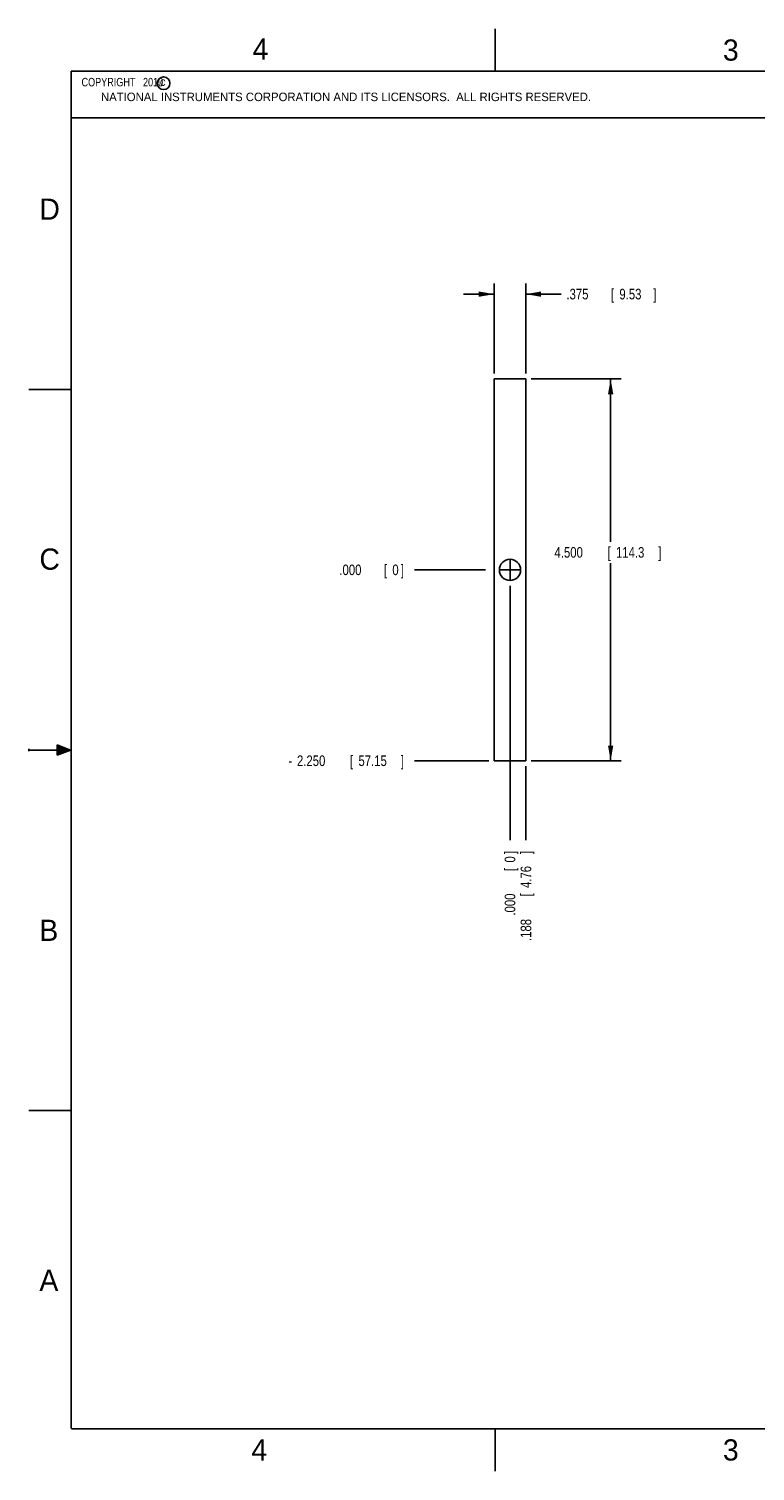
# Model space of a CAD drawing. Header units: inches. Extents: x 0 to 22, y 0 to 17.
# Tile 1 of 10: x 0 to 8.6, y 0 to 17. Entities that reach past the tile are written whole.
import ezdxf

# ---------------------------------------------------------------- set-up
doc = ezdxf.new("R2010")
doc.units = ezdxf.units.IN
doc.header["$LTSCALE"] = 1.21
doc.header["$MEASUREMENT"] = 0
doc.linetypes.add('CENTER', pattern=[0.6, 0.375, -0.075, 0.075, -0.075])
doc.layers.get('0').update_dxf_attribs({"linetype": 'CONTINUOUS'})
doc.layers.add('DEFAULT_1', color=7, linetype='CENTER')
doc.layers.add('DIMENSIONS', color=7, linetype='CONTINUOUS')
doc.styles.get("Standard").update_dxf_attribs({"font": 'txt', "width": 0.8})
doc.dimstyles.new('DIMSTYLE_1', dxfattribs={"dimtxt": 0.125, "dimasz": 0.18, "dimexe": 0.18, "dimexo": 0.0625, "dimgap": 0.09, "dimtad": 0, "dimtih": 1, "dimtoh": 1, "dimdec": 3, "dimzin": 4, "dimdsep": 46, "dimtxsty": 'STANDARD', "dimblk": '_FILLED', "dimblk1": '_FILLED', "dimblk2": '_FILLED', "dimcen": 0.09, "dimadec": 0, "dimazin": 0, "dimtp": 0.01, "dimtm": 0.01, "dimtfac": 1, "dimtdec": 3, "dimtofl": 0, "dimtmove": 0, "dimatfit": 3, "dimldrblk": '_FILLED', "dimfxl": 1, "dimtolj": 1, "dimtzin": 4, "dimarcsym": 0})
doc.dimstyles.new('DIMSTYLE_2', dxfattribs={"dimtxt": 0.125, "dimasz": 0.18, "dimexe": 0.18, "dimexo": 0.0625, "dimgap": 0.09, "dimtad": 0, "dimtih": 1, "dimtoh": 1, "dimdec": 3, "dimzin": 4, "dimdsep": 46, "dimtxsty": 'STANDARD', "dimblk": '_FILLED', "dimblk1": '_FILLED', "dimblk2": '_FILLED', "dimcen": 0.09, "dimadec": 0, "dimazin": 0, "dimtp": 0.01, "dimtm": 0.01, "dimtfac": 1, "dimtdec": 3, "dimtofl": 0, "dimtmove": 0, "dimatfit": 3, "dimldrblk": '_FILLED', "dimfxl": 1, "dimtolj": 1, "dimtzin": 4, "dimarcsym": 0})

# ---------------------------------------------------------------- blocks, each defined once
blk = doc.blocks.new('_FILLED')
at = {"color": 0, "linetype": 'BYBLOCK'}
blk.add_solid([(0, 0), (-1, 0.174), (-1, -0.174)], dxfattribs=at)
blk = doc.blocks.new('*D5')
at = {"layer": 'DIMENSIONS', "color": 2, "linetype": 'CONTINUOUS'}
for p, q in [((5.926, 12.873), (6.988, 12.873)), ((6.863, 12.873), (6.863, 10.954)), ((6.863, 8.373), (6.863, 10.704)), ((5.926, 8.373), (6.988, 8.373))]:
    blk.add_line(p, q, dxfattribs=at)
at = {"layer": 'DIMENSIONS', "color": 2, "linetype": 'CONTINUOUS', "xscale": 0.18, "yscale": 0.18, "zscale": 0.18}
for p, rotation in [((6.863, 12.873), 90), ((6.863, 8.373), 270)]:
    blk.add_blockref('_FILLED', p, dxfattribs=dict(at, rotation=rotation))
at = {"layer": 'DIMENSIONS', "color": 2, "linetype": 'CONTINUOUS', "width": 0.8}
for s, p in [('4.500', (6.201, 10.767)), ('[', (6.826, 10.767)), ('114.3', (6.926, 10.767)), (']', (7.426, 10.767))]:
    blk.add_text(s, height=0.125, dxfattribs=at).set_placement(p)
blk = doc.blocks.new('*D6')
at = {"layer": 'DIMENSIONS', "color": 2, "linetype": 'CONTINUOUS'}
for p, q in [((5.488, 12.936), (5.488, 13.998)), ((5.863, 12.936), (5.863, 13.998)), ((5.488, 13.873), (5.128, 13.873)), ((5.863, 13.873), (6.278, 13.873))]:
    blk.add_line(p, q, dxfattribs=at)
at = {"layer": 'DIMENSIONS', "color": 2, "linetype": 'CONTINUOUS', "xscale": 0.18, "yscale": 0.18, "zscale": 0.18}
blk.add_blockref('_FILLED', (5.488, 13.873), dxfattribs=at)
at = {"layer": 'DIMENSIONS', "color": 2, "linetype": 'CONTINUOUS', "xscale": 0.18, "yscale": 0.18, "zscale": 0.18, "rotation": 180}
blk.add_blockref('_FILLED', (5.863, 13.873), dxfattribs=at)
at = {"layer": 'DIMENSIONS', "color": 2, "linetype": 'CONTINUOUS', "width": 0.8}
for s, p in [('[', (6.866, 13.811)), (']', (7.366, 13.811)), ('.375', (6.341, 13.811)), ('9.53', (6.966, 13.811))]:
    blk.add_text(s, height=0.125, dxfattribs=at).set_placement(p)
blk = doc.blocks.new('*D7')
at = {"layer": 'DIMENSIONS', "color": 2, "linetype": 'CONTINUOUS'}
blk.add_line((5.426, 8.373), (4.551, 8.373), dxfattribs=at)
at = {"layer": 'DIMENSIONS', "color": 2, "linetype": 'CONTINUOUS', "width": 0.8}
for s, p in [('-', (3.063, 8.311)), ('2.250', (3.163, 8.311)), ('[', (3.788, 8.311)), ('57.15', (3.888, 8.311)), (']', (4.388, 8.311))]:
    blk.add_text(s, height=0.125, dxfattribs=at).set_placement(p)
blk = doc.blocks.new('*D8')
at = {"layer": 'DIMENSIONS', "color": 2, "linetype": 'CONTINUOUS'}
blk.add_line((5.385, 10.623), (4.551, 10.623), dxfattribs=at)
at = {"layer": 'DIMENSIONS', "color": 2, "linetype": 'CONTINUOUS', "width": 0.8}
for s, p in [('.000', (3.663, 10.561)), ('[', (4.188, 10.561)), ('0', (4.288, 10.561)), (']', (4.388, 10.561))]:
    blk.add_text(s, height=0.125, dxfattribs=at).set_placement(p)
blk = doc.blocks.new('*D9')
at = {"layer": 'DIMENSIONS', "color": 2, "linetype": 'CONTINUOUS'}
blk.add_line((5.863, 8.31), (5.863, 7.436), dxfattribs=at)
at = {"layer": 'DIMENSIONS', "color": 2, "linetype": 'CONTINUOUS', "width": 0.8}
for s, p in [(']', (5.926, 7.273)), ('4.76', (5.926, 6.873)), ('[', (5.926, 6.773)), ('.188', (5.926, 6.248))]:
    blk.add_text(s, height=0.125, rotation=90, dxfattribs=at).set_placement(p)
blk = doc.blocks.new('*D10')
at = {"layer": 'DIMENSIONS', "color": 2, "linetype": 'CONTINUOUS'}
blk.add_line((5.676, 10.435), (5.676, 7.436), dxfattribs=at)
at = {"layer": 'DIMENSIONS', "color": 2, "linetype": 'CONTINUOUS', "width": 0.8}
for s, p in [(']', (5.738, 7.273)), ('0', (5.738, 7.173)), ('[', (5.738, 7.073)), ('.000', (5.738, 6.548))]:
    blk.add_text(s, height=0.125, rotation=90, dxfattribs=at).set_placement(p)

msp = doc.modelspace()

# ---------------------------------------------------------------- hatches: boundary and pattern name
at = {"linetype": 'CONTINUOUS'}
msp.add_hatch(color=2, dxfattribs=at).paths.add_polyline_path([(0.3337, 8.5625), (0.49, 8.5), (0.3337, 8.4375)])

# ---------------------------------------------------------------- linework, layer by layer
at = {"color": 2, "linetype": 'CONTINUOUS'}
for p, q in [((5.5, 16.5), (5.5, 17)), ((0.4999, 16.5), (9.1249, 16.5)), ((0.4999, 16.5), (0.4999, 15.9531)), ((0.4999, 15.9531), (9.1249, 15.9531)), ((0, 12.75), (0.5, 12.75)), ((0, 8.515), (0, 8.485)), ((0.3337, 8.4375), (0.3337, 8.5625)), ((0.3337, 8.5625), (0.49, 8.5)), ((0.49, 8.5), (0, 8.5)), ((0.49, 8.5), (0.3337, 8.4375)), ((0, 4.25), (0.5, 4.25)), ((5.5, 0), (5.5, 0.5))]:
    msp.add_line(p, q, dxfattribs=at)
at = {"color": 7, "linetype": 'CONTINUOUS'}
for p, q in [((5.4884, 12.873), (5.4884, 8.373)), ((5.8634, 12.873), (5.4884, 12.873)), ((5.8634, 8.373), (5.8634, 12.873)), ((5.8634, 8.373), (5.4884, 8.373))]:
    msp.add_line(p, q, dxfattribs=at)
at = {"color": 7, "linetype": 'CONTINUOUS', "const_width": 0.02}
for points in [[(0.5, 16.5), (0.5, 0.5)], [(21.5, 16.5), (0.5, 16.5)], [(0.5, 0.5), (21.5, 0.5)]]:
    msp.add_lwpolyline(points, dxfattribs=at)
at = {"color": 2, "linetype": 'CONTINUOUS'}
msp.add_circle((1.5893, 16.359), 0.0754, dxfattribs=at)
at = {"color": 7, "linetype": 'CONTINUOUS'}
msp.add_circle((5.6759, 10.623), 0.125, dxfattribs=at)
at = {"layer": 'DEFAULT_1', "color": 7, "linetype": 'CENTER'}
for q in [(5.6759, 10.7481), (5.5508, 10.623), (5.6759, 10.4979), (5.801, 10.623)]:
    msp.add_line((5.6759, 10.623), q, dxfattribs=at)

# ---------------------------------------------------------------- texts
at = {"color": 2, "linetype": 'CONTINUOUS'}
for s, height, p in [('4', 0.25, (2.64, 16.6369)), ('3', 0.25, (8.1875, 16.625)), ('c', 0.1, (1.5463, 16.328)), ('NATIONAL INSTRUMENTS CORPORATION AND ITS LICENSORS.  ALL RIGHTS RESERVED.', 0.1, (0.851, 16.1482)), ('D', 0.25, (0.125, 14.75)), ('C', 0.25, (0.125, 10.625)), ('B', 0.25, (0.125, 6.25)), ('A', 0.25, (0.125, 2.125)), ('4', 0.25, (2.625, 0.125)), ('3', 0.25, (8.1875, 0.125))]:
    msp.add_text(s, height=height, dxfattribs=at).set_placement(p)
at = {"color": 2, "linetype": 'CONTINUOUS', "insert": (0.5624, 16.4219), "char_height": 0.1, "width": 1.44, "attachment_point": 1}
msp.add_mtext('  COPYRIGHT   2010', dxfattribs=at)

# ---------------------------------------------------------------- dimensions: what is measured, and where the dimension line sits
at = {"layer": 'DIMENSIONS', "color": 2, "linetype": 'CONTINUOUS'}
for base, p1, p2, angle, picture, middle in [((5.4884, 13.873), (5.8634, 12.9355), (5.4884, 12.9355), 180, '*D6', (6.9033, 13.873)), ((6.8634, 8.373), (5.9259, 12.873), (5.9259, 8.373), 270, '*D5', (6.8634, 10.8294))]:
    dim = msp.add_linear_dim(base=base, p1=p1, p2=p2, angle=angle, dimstyle='DIMSTYLE_1', dxfattribs=at)
    dim.commit()
    dim.dimension.update_dxf_attribs({"geometry": picture, "text_midpoint": middle, "dimtype": 160})
dim = msp.add_ordinate_dim(feature_location=(5.4259, 8.373), offset=(-0.875, 0), dtype=0, origin=(5.5508, 10.623), text='-<>', dimstyle='DIMSTYLE_2', dxfattribs=at)
dim.commit()
dim.dimension.update_dxf_attribs({"geometry": '*D7', "text_midpoint": (3.7759, 8.373)})
for feature_location, offset, dtype, origin, picture, middle in [((5.3849087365, 10.6230164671), (-0.8340317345, 0), 0, (5.550777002, 10.6230164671), '*D8', (4.075877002, 10.6230164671)), ((5.675877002, 10.4354164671), (0, -2.9999), 1, (5.675877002, 10.4979164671), '*D10', (5.675877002, 6.9605164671)), ((5.863377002, 8.3104150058), (0, -0.8748985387), 1, (5.675877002, 10.4979164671), '*D9', (5.863377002, 6.8105164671))]:
    dim = msp.add_ordinate_dim(feature_location=feature_location, offset=offset, dtype=dtype, origin=origin, dimstyle='DIMSTYLE_2', dxfattribs=at)
    dim.commit()
    dim.dimension.update_dxf_attribs({"geometry": picture, "text_midpoint": middle})

doc.saveas('drawing.dxf')
